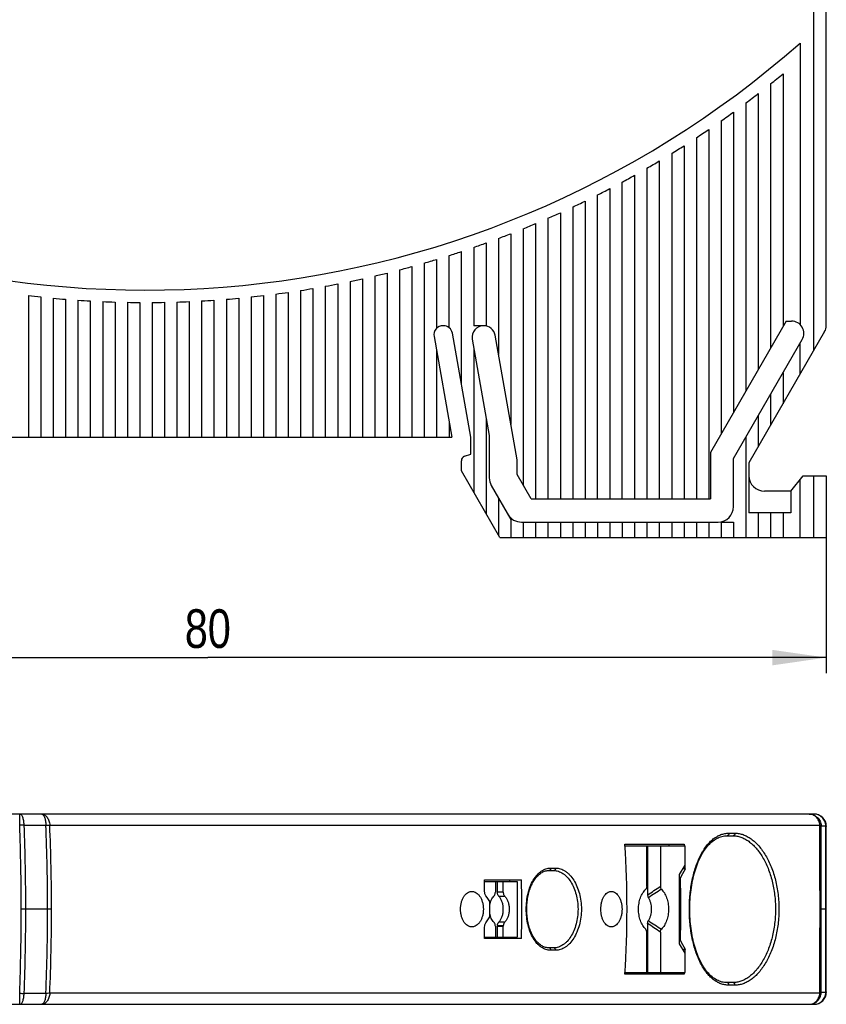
# Model space of a CAD drawing. Header units: millimetres. Extents: x 0 to 420, y 0 to 297.
# Tile 12 of 31: x 220 to 272, y 129 to 193. Entities that reach past the tile are written whole.
import ezdxf

# ---------------------------------------------------------------- set-up
doc = ezdxf.new("R2010")
doc.units = ezdxf.units.MM
doc.header["$LTSCALE"] = 23.1
doc.layers.get('0').update_dxf_attribs({"linetype": 'CONTINUOUS'})
doc.layers.add('T-EM12-T00-200-LINDXF_DIMENSION', color=7, linetype='CONTINUOUS')
doc.layers.add('T-EM12-T00-2DXF_CONTINUOUS_LINE', color=7, linetype='CONTINUOUS')
doc.styles.get("Standard").update_dxf_attribs({"font": 'txt', "width": 0.8})
doc.dimstyles.new('DIMSTYLE_1', dxfattribs={"dimtxt": 2.5, "dimasz": 3.5, "dimexe": 1, "dimexo": 0, "dimtad": 1, "dimdec": 3, "dimdsep": 46, "dimtxsty": 'Standard', "dimblk": '_FILLED', "dimblk1": '_FILLED', "dimblk2": '_FILLED', "dimcen": 0.09, "dimclrt": 5, "dimadec": 0, "dimazin": 0, "dimtp": 0.3, "dimtm": 0.3, "dimtfac": 1, "dimtdec": 3, "dimtofl": 0, "dimtmove": 0, "dimatfit": 3, "dimldrblk": '_FILLED', "dimfxl": 1, "dimtolj": 1, "dimarcsym": 0})

# ---------------------------------------------------------------- blocks, each defined once
blk = doc.blocks.new('_FILLED')
at = {"color": 0, "linetype": 'ByBlock'}
blk.add_solid([(0, 0), (-1, 0.143), (-1, -0.143)], dxfattribs=at)
blk = doc.blocks.new('*D2')
at = {"layer": 'T-EM12-T00-200-LINDXF_DIMENSION', "color": 2, "linetype": 'Continuous'}
for p, q in [((192.133, 166.013), (192.133, 150.368)), ((272.133, 159.13), (272.133, 150.368)), ((192.133, 151.368), (232.133, 151.368)), ((272.133, 151.368), (232.133, 151.368))]:
    blk.add_line(p, q, dxfattribs=at)
at = {"layer": 'T-EM12-T00-200-LINDXF_DIMENSION', "color": 2, "linetype": 'Continuous', "xscale": 3.5, "yscale": 3.5, "zscale": 3.5, "rotation": 180}
blk.add_blockref('_FILLED', (192.133, 151.368), dxfattribs=at)
at = {"layer": 'T-EM12-T00-200-LINDXF_DIMENSION', "color": 2, "linetype": 'Continuous', "xscale": 3.5, "yscale": 3.5, "zscale": 3.5}
blk.add_blockref('_FILLED', (272.133, 151.368), dxfattribs=at)
at = {"layer": 'T-EM12-T00-200-LINDXF_DIMENSION', "color": 5, "linetype": 'Continuous', "insert": (232.133, 154.493), "char_height": 2.5, "width": 5.89286, "attachment_point": 2, "line_spacing_factor": 0.9}
blk.add_mtext('80', dxfattribs=at)

msp = doc.modelspace()

# ---------------------------------------------------------------- linework, layer by layer
at = {"layer": 'T-EM12-T00-2DXF_CONTINUOUS_LINE', "color": 7, "linetype": 'Continuous'}
for p, q in [((272.1326, 172.8442), (272.1326, 195.2719)), ((270.4326, 191.1017), (270.4326, 172.9092)), ((269.3326, 189.1139), (269.3326, 172.7801)), ((268.5326, 188.4655), (268.5326, 171.3945)), ((267.7326, 187.8378), (267.7326, 170.0089)), ((266.9326, 187.23), (266.9326, 168.6232)), ((266.1326, 186.6414), (266.1326, 167.2376)), ((265.3326, 186.0714), (265.3326, 165.8519)), ((264.5326, 185.5194), (264.5326, 161.6299)), ((263.7326, 184.9849), (263.7326, 161.6299)), ((262.9326, 184.4673), (262.9326, 161.6299)), ((261.3326, 183.481), (261.3326, 161.6299)), ((262.1326, 183.9661), (262.1326, 161.6299)), ((260.5326, 183.0114), (260.5326, 161.6299)), ((258.9326, 161.6299), (258.9326, 182.1176)), ((259.7326, 182.5571), (259.7326, 161.6299)), ((258.1326, 181.6926), (258.1326, 161.6299)), ((256.5326, 180.8849), (256.5326, 161.6299)), ((257.3326, 161.6299), (257.3326, 181.2818)), ((255.7326, 180.5016), (255.7326, 161.6299)), ((254.1326, 179.7747), (254.1326, 161.6299)), ((254.9326, 180.1316), (254.9326, 161.6299)), ((252.5326, 179.0992), (252.5326, 162.5214)), ((253.3326, 179.4306), (253.3326, 161.6299)), ((250.9326, 178.4735), (250.9326, 170.9703)), ((251.7326, 178.7802), (251.7326, 166.4332)), ((248.5326, 169.0327), (248.5326, 177.6248)), ((249.3326, 177.8959), (249.3326, 172.8299)), ((250.1326, 178.1788), (250.1326, 172.8299)), ((246.9326, 177.117), (246.9326, 172.6592)), ((247.7326, 172.7037), (247.7326, 177.3652)), ((244.5326, 176.4395), (244.5326, 165.6299)), ((245.3326, 176.6543), (245.3326, 165.6299)), ((246.1326, 176.8801), (246.1326, 165.6299)), ((242.1326, 175.8603), (242.1326, 165.6299)), ((242.9326, 176.0426), (242.9326, 165.6299)), ((243.7326, 176.2357), (243.7326, 165.6299)), ((238.1326, 175.1061), (238.1326, 165.6299)), ((238.9326, 175.2362), (238.9326, 165.6299)), ((239.7326, 175.3766), (239.7326, 165.6299)), ((240.5326, 175.5274), (240.5326, 165.6299)), ((241.3326, 175.6886), (241.3326, 165.6299)), ((220.5326, 174.7771), (220.5326, 165.6299)), ((221.3326, 174.6877), (221.3326, 165.6299)), ((222.1326, 174.6083), (222.1326, 165.6299)), ((222.9326, 174.5389), (222.9326, 165.6299)), ((223.7326, 174.4794), (223.7326, 165.6299)), ((232.5326, 174.4794), (232.5326, 165.6299)), ((233.3326, 174.5389), (233.3326, 165.6299)), ((234.1326, 174.6083), (234.1326, 165.6299)), ((234.9326, 174.6877), (234.9326, 165.6299)), ((235.7326, 174.7771), (235.7326, 165.6299)), ((236.5326, 174.8766), (236.5326, 165.6299)), ((237.3326, 174.9863), (237.3326, 165.6299)), ((224.5326, 174.43), (224.5326, 165.6299)), ((225.3326, 174.3904), (225.3326, 165.6299)), ((226.1326, 174.3608), (226.1326, 165.6299)), ((226.9326, 174.341), (226.9326, 165.6299)), ((227.7326, 174.3311), (227.7326, 165.6299)), ((228.5326, 174.3311), (228.5326, 165.6299)), ((229.3326, 174.341), (229.3326, 165.6299)), ((230.1326, 174.3608), (230.1326, 165.6299)), ((230.9326, 174.3904), (230.9326, 165.6299)), ((231.7326, 174.43), (231.7326, 165.6299)), ((247.3679, 172.8299), (247.3476, 172.8299)), ((250.1326, 172.8299), (249.3326, 172.8299)), ((269.5345, 173.1299), (264.6326, 164.6395)), ((269.5345, 173.1299), (269.8809, 173.1299)), ((246.7666, 172.1374), (247.914, 165.6299)), ((249.1326, 165.6299), (247.949, 172.3423)), ((249.2346, 171.9614), (250.3326, 165.7349)), ((252.1326, 164.1647), (250.7125, 172.2184)), ((266.1326, 164.2376), (270.5737, 171.9299)), ((272.0254, 172.4442), (267.1326, 163.9696)), ((249.3326, 171.4062), (249.3326, 162.064)), ((270.4326, 169.6854), (270.4326, 171.6854)), ((246.9326, 171.1962), (246.9326, 165.6299)), ((269.3326, 169.7801), (269.3326, 167.7801)), ((268.5326, 168.3945), (268.5326, 166.3945)), ((250.1326, 166.8691), (250.1326, 160.6783)), ((267.7326, 167.0089), (267.7326, 165.0089)), ((247.7326, 166.6592), (247.7326, 165.6299)), ((214.4826, 165.6299), (247.914, 165.6299)), ((249.1326, 164.5299), (249.1326, 165.6299)), ((250.3326, 165.7349), (250.3326, 162.9999)), ((266.9326, 165.6232), (266.9326, 159.1299)), ((248.7299, 164.3833), (249.1326, 164.5299)), ((264.6326, 164.6395), (264.6326, 161.6299)), ((248.5326, 163.4496), (248.5326, 164.1014)), ((252.1326, 163.2142), (252.1326, 164.1647)), ((266.1326, 161.1299), (266.1326, 164.2376)), ((267.1326, 163.9696), (267.1326, 160.7299)), ((251.0266, 159.1299), (248.5326, 163.4496)), ((253.0473, 161.6299), (252.1326, 163.2142)), ((269.8326, 162.1299), (270.6326, 163.1299)), ((270.6326, 163.1299), (272.1326, 163.1299)), ((272.1326, 163.1299), (272.1326, 159.1299)), ((250.4665, 162.4999), (251.7326, 160.3071)), ((270.4326, 159.1299), (270.4326, 162.8799)), ((269.8326, 162.1299), (268.1326, 162.1299)), ((269.8326, 162.1299), (269.8326, 160.7299)), ((250.9326, 161.6927), (250.9326, 159.2927)), ((253.0473, 161.6299), (264.6326, 161.6299)), ((269.8326, 160.7299), (267.1326, 160.7299)), ((267.7326, 160.7299), (267.7326, 159.1299)), ((268.5326, 160.7299), (268.5326, 159.1299)), ((269.3326, 160.7299), (269.3326, 159.1299)), ((251.7326, 160.3071), (251.7326, 159.1299)), ((252.4122, 160.1299), (265.1326, 160.1299)), ((252.5326, 160.1299), (252.5326, 159.1299)), ((253.3326, 160.1299), (253.3326, 159.1299)), ((254.1326, 160.1299), (254.1326, 159.1299)), ((254.9326, 160.1299), (254.9326, 159.1299)), ((255.7326, 160.1299), (255.7326, 159.1299)), ((256.5326, 160.1299), (256.5326, 159.1299)), ((257.3326, 160.1299), (257.3326, 159.1299)), ((258.1326, 160.1299), (258.1326, 159.1299)), ((258.9326, 160.1299), (258.9326, 159.1299)), ((259.7326, 160.1299), (259.7326, 159.1299)), ((260.5326, 160.1299), (260.5326, 159.1299)), ((261.3326, 160.1299), (261.3326, 159.1299)), ((262.1326, 160.1299), (262.1326, 159.1299)), ((262.9326, 160.1299), (262.9326, 159.1299)), ((263.7326, 160.1299), (263.7326, 159.1299)), ((264.5326, 160.1299), (264.5326, 159.1299)), ((265.3326, 160.1299), (266.1326, 160.1299)), ((265.3326, 160.1299), (265.3326, 159.1299)), ((266.1326, 160.1299), (266.1326, 159.1299)), ((251.0266, 159.1299), (272.1326, 159.1299)), ((271.3326, 141.2512), (198.3058, 141.2512)), ((272.1326, 129.7512), (272.1326, 140.4512)), ((265.7126, 139.8512), (266.0986, 139.8512)), ((259.1089, 139.3012), (262.9335, 139.3012)), ((259.1147, 139.2012), (263.0151, 139.2012)), ((260.5163, 136.5809), (260.5163, 139.2012)), ((260.5778, 139.2012), (260.5778, 136.0171)), ((261.4001, 139.2012), (261.4001, 136.5809)), ((261.9625, 139.2012), (261.9625, 139.3012)), ((262.9335, 139.3012), (262.9399, 139.2012)), ((263.0151, 137.9512), (263.0151, 139.2012)), ((254.1959, 137.6012), (254.503, 137.6012)), ((262.6294, 137.3512), (263.0151, 137.9512)), ((263.0174, 137.7012), (262.8544, 137.7012)), ((250.02, 137.0012), (252.4159, 137.0012)), ((250.0228, 136.9012), (252.1419, 136.9012)), ((250.7277, 136.9012), (250.7277, 136.196)), ((250.8589, 136.196), (250.8589, 136.9012)), ((251.242, 136.196), (251.242, 136.9012)), ((251.6699, 136.9012), (251.6699, 137.0012)), ((252.1419, 136.9012), (252.1419, 133.3012)), ((262.6294, 132.8512), (262.6294, 137.3512)), ((262.6966, 137.1012), (262.6294, 137.1012)), ((272.1038, 135.1011), (272.1325, 135.1011)), ((250.7277, 134.0064), (250.7277, 133.3012)), ((250.8589, 133.3012), (250.8589, 134.0064)), ((251.242, 133.3012), (251.242, 134.0064)), ((260.5778, 134.1853), (260.5778, 131.0012)), ((252.4159, 133.2012), (250.02, 133.2012)), ((250.0228, 133.3012), (252.1419, 133.3012)), ((251.6699, 133.2012), (251.6699, 133.3012)), ((260.5163, 131.0012), (260.5163, 133.6214)), ((261.4001, 133.6214), (261.4001, 131.0012)), ((262.6966, 133.1012), (262.6294, 133.1012)), ((254.503, 132.6012), (254.1959, 132.6012)), ((263.0151, 132.2512), (262.6294, 132.8512)), ((263.0174, 132.5012), (262.8544, 132.5012)), ((263.0151, 131.0012), (263.0151, 132.2512)), ((262.9335, 130.9012), (259.1089, 130.9012)), ((259.1147, 131.0012), (263.0151, 131.0012)), ((261.9625, 130.9012), (261.9625, 131.0012)), ((262.9399, 131.0012), (262.9335, 130.9012)), ((266.0986, 130.3512), (265.7126, 130.3512)), ((198.3058, 128.9512), (271.3326, 128.9512))]:
    msp.add_line(p, q, dxfattribs=at)
at = {"layer": 'T-EM12-T00-2DXF_CONTINUOUS_LINE', "color": 9, "linetype": 'Continuous'}
for p, q in [((271.3326, 171.2442), (271.3326, 194.6756)), ((271.3326, 159.1299), (271.3326, 163.1299)), ((220.2544, 140.544), (221.6607, 140.544)), ((221.9126, 140.5382), (271.7132, 140.5382)), ((271.7998, 140.4976), (272.1029, 140.4983)), ((265.8374, 140.0159), (266.2236, 140.0159)), ((254.3141, 137.7591), (254.6213, 137.7591)), ((251.242, 136.196), (250.8589, 136.196)), ((250.9477, 135.9441), (251.3307, 135.9441)), ((222.0254, 135.1012), (220.0696, 135.1012)), ((272.1039, 135.1011), (271.7249, 135.1011)), ((250.8589, 134.0064), (251.242, 134.0064)), ((250.8599, 134.0361), (251.2429, 134.0361)), ((251.3307, 134.2583), (250.9477, 134.2583)), ((254.6213, 132.4432), (254.3141, 132.4432)), ((266.2236, 130.1864), (265.8374, 130.1864)), ((221.6607, 129.6584), (220.2544, 129.6584)), ((271.7133, 129.6642), (221.9126, 129.6642)), ((272.1029, 129.704), (271.7998, 129.7048))]:
    msp.add_line(p, q, dxfattribs=at)
at = {"layer": 'T-EM12-T00-2DXF_CONTINUOUS_LINE', "color": 7, "linetype": 'Continuous'}
for points in [[(265.7126, 130.3512), (265.634, 130.3535), (265.5481, 130.3613), (265.4631, 130.3746), (265.3791, 130.3933), (265.296, 130.4174), (265.2138, 130.4468), (265.1325, 130.4814), (265.0523, 130.5211), (264.9732, 130.5661), (264.8952, 130.6161), (264.8183, 130.6711), (264.7427, 130.731), (264.6685, 130.7958), (264.5956, 130.8654), (264.5242, 130.9397), (264.4543, 131.0185), (264.3861, 131.1019), (264.3195, 131.1896), (264.2545, 131.2816), (264.1914, 131.3779), (264.13, 131.4783), (264.0704, 131.5827), (264.0127, 131.6911), (263.957, 131.8034), (263.9032, 131.9193), (263.8515, 132.0389), (263.8018, 132.1619), (263.7544, 132.2882), (263.7091, 132.4176), (263.666, 132.55), (263.6252, 132.6852), (263.5868, 132.8231), (263.5506, 132.9635), (263.5169, 133.1063), (263.4855, 133.2512), (263.4566, 133.3982), (263.4301, 133.5471), (263.4061, 133.6976), (263.3846, 133.8496), (263.3655, 134.003), (263.349, 134.1576), (263.335, 134.3132), (263.3235, 134.4697), (263.3146, 134.6268), (263.3082, 134.7844), (263.3044, 134.9424), (263.3031, 135.1005), (263.3043, 135.2587), (263.3082, 135.4166), (263.3145, 135.5743), (263.3234, 135.7314), (263.3349, 135.8879), (263.3489, 136.0435), (263.3654, 136.1981), (263.3844, 136.3515), (263.4059, 136.5035), (263.4299, 136.6541), (263.4564, 136.803), (263.4853, 136.95), (263.5166, 137.0949), (263.5504, 137.2377), (263.5865, 137.3781), (263.6249, 137.5161), (263.6657, 137.6513), (263.7087, 137.7837), (263.754, 137.9132), (263.8015, 138.0395), (263.8511, 138.1625), (263.9028, 138.2821), (263.9566, 138.3981), (264.0123, 138.5104), (264.07, 138.6188), (264.1295, 138.7233), (264.1909, 138.8237), (264.254, 138.92), (264.3189, 139.012), (264.3856, 139.0998), (264.4538, 139.1832), (264.5237, 139.2621), (264.595, 139.3364), (264.6679, 139.406), (264.7421, 139.4708), (264.8177, 139.5308), (264.8946, 139.5859), (264.9726, 139.6359), (265.0517, 139.6809), (265.1319, 139.7207), (265.2131, 139.7553), (265.2953, 139.7847), (265.3784, 139.8088), (265.4625, 139.8276), (265.5474, 139.8409), (265.6333, 139.8488), (265.7126, 139.8512)], [(254.1959, 132.6012), (254.1453, 132.6027), (254.0866, 132.6082), (254.0286, 132.6178), (253.9712, 132.6312), (253.9146, 132.6485), (253.8587, 132.6697), (253.8035, 132.6945), (253.7491, 132.7231), (253.6956, 132.7552), (253.643, 132.791), (253.5913, 132.8302), (253.5407, 132.8729), (253.4912, 132.9188), (253.4428, 132.9681), (253.3957, 133.0205), (253.3498, 133.076), (253.3053, 133.1346), (253.2621, 133.1962), (253.2203, 133.2608), (253.1799, 133.3282), (253.1411, 133.3984), (253.1038, 133.4714), (253.0681, 133.5469), (253.0341, 133.6249), (253.0019, 133.7053), (252.9716, 133.7879), (252.943, 133.8726), (252.9164, 133.9593), (252.8918, 134.0478), (252.8691, 134.138), (252.8485, 134.2297), (252.83, 134.3229), (252.8136, 134.4173), (252.7993, 134.5129), (252.7871, 134.6093), (252.7772, 134.7066), (252.7694, 134.8045), (252.7638, 134.9029), (252.7605, 135.0017), (252.7593, 135.1006), (252.7604, 135.1994), (252.7638, 135.2982), (252.7693, 135.3966), (252.777, 135.4945), (252.787, 135.5918), (252.7991, 135.6883), (252.8134, 135.7838), (252.8298, 135.8783), (252.8483, 135.9715), (252.8689, 136.0632), (252.8915, 136.1535), (252.9161, 136.242), (252.9427, 136.3287), (252.9712, 136.4134), (253.0016, 136.496), (253.0337, 136.5764), (253.0677, 136.6545), (253.1033, 136.73), (253.1406, 136.803), (253.1794, 136.8733), (253.2198, 136.9407), (253.2615, 137.0053), (253.3047, 137.0669), (253.3493, 137.1256), (253.3951, 137.1812), (253.4422, 137.2336), (253.4906, 137.2829), (253.5401, 137.3289), (253.5907, 137.3716), (253.6423, 137.4109), (253.6949, 137.4467), (253.7485, 137.4789), (253.8028, 137.5075), (253.858, 137.5324), (253.9139, 137.5536), (253.9705, 137.5709), (254.0278, 137.5844), (254.0859, 137.594), (254.1446, 137.5996), (254.1959, 137.6012)]]:
    msp.add_lwpolyline(points, dxfattribs=at)
for centre, radius, start, end in [((228.1326, 239.1299), 64, 237.592487, 311.371411), ((228.1326, 239.1299), 64.8, 308.569009, 309.479528), ((228.1326, 239.1299), 64.8, 306.781529, 307.669887), ((228.1326, 239.1299), 64.8, 305.034815, 305.903353), ((228.1326, 239.1299), 64.8, 303.324675, 304.175412), ((228.1326, 239.1299), 64.8, 301.647468, 302.482164), ((228.1326, 239.1299), 64.8, 300, 300.820201), ((228.1326, 239.1299), 64.8, 298.379448, 299.186523), ((228.1326, 239.1299), 64.8, 296.783295, 297.578468), ((228.1326, 239.1299), 64.8, 295.209286, 295.993655), ((228.1326, 239.1299), 64.8, 293.65538, 294.42994), ((228.1326, 239.1299), 64.8, 292.119725, 292.88538), ((228.1326, 239.1299), 64.8, 290.600625, 291.358206), ((228.1326, 239.1299), 64.8, 287.605966, 288.349635), ((228.1326, 239.1299), 64.8, 289.096519, 289.84679), ((228.1326, 239.1299), 64.8, 286.12762, 286.865347), ((228.1326, 239.1299), 64.8, 284.660226, 285.39263), ((228.1326, 239.1299), 64.8, 281.753626, 282.4771), ((228.1326, 239.1299), 64.8, 283.202601, 283.930264), ((228.1326, 239.1299), 64.8, 278.877418, 279.594068), ((228.1326, 239.1299), 64.8, 280.312237, 281.032048), ((228.1326, 239.1299), 64.8, 263.264623, 263.97639), ((228.1326, 239.1299), 64.8, 264.687225, 265.397242), ((228.1326, 239.1299), 64.8, 266.10655, 266.815261), ((228.1326, 239.1299), 64.8, 273.184739, 273.89345), ((228.1326, 239.1299), 64.8, 274.602758, 275.312775), ((228.1326, 239.1299), 64.8, 276.02361, 276.735377), ((228.1326, 239.1299), 64.8, 277.448191, 278.162165), ((228.1326, 239.1299), 64.8, 267.523485, 268.231331), ((228.1326, 239.1299), 64.8, 268.938906, 269.64632), ((228.1326, 239.1299), 64.8, 270.35368, 271.061094), ((228.1326, 239.1299), 64.8, 271.768669, 272.476515), ((247.3476, 172.2399), 0.59, 90, 190), ((247.3679, 172.2399), 0.59, 10, 90), ((249.9634, 172.0899), 0.74, 90, 190), ((249.9837, 172.0899), 0.74, 10, 90), ((269.8809, 172.3299), 0.8, 330, 90), ((271.3326, 172.8442), 0.8, 330, 360), ((248.8326, 164.1014), 0.3, 110, 180), ((251.3326, 162.9999), 1, 180, 210), ((268.1326, 163.1299), 1, 180, 270), ((265.1326, 161.1299), 1, 270, 360), ((252.4122, 161.1299), 1, 210, 270), ((271.3326, 140.4512), 0.8, 0, 90), ((194.1768, 135.1012), 65.0678, 356.299094, 3.700906), ((193.8226, 174.3137), 78.2841, 331.617687, 332.115659), ((198.2163, 135.1045), 64.8532, 2.294721, 2.505193), ((184.8139, 135.1017), 65.2338, 0.876659, 1.668607), ((187.1972, 135.1012), 65.2464, 358.331288, 1.668712), ((197.747, 135.1012), 64.9804, 358.236243, 1.763757), ((173.2063, 85.888), 91.7859, 32.794088, 33.165089), ((250.4376, 135.431), 0.7235, 41.81024, 45.166511), ((250.8273, 135.4374), 0.7142, 41.788527, 45.188224), ((185.0991, 135.1012), 65.2664, 359.561058, 0.438942), ((173.1555, 184.0655), 91.6941, 326.980913, 327.353811), ((184.814, 135.1007), 65.2337, 358.331393, 359.120811), ((250.2642, 134.0064), 0.4635, 359.988899, 3.664101), ((251.3224, 134.0064), 0.4635, 176.335628, 180.010626), ((250.4446, 134.7647), 0.7139, 314.812174, 318.21208), ((251.7055, 134.0064), 0.4635, 176.335978, 180.010975), ((250.8206, 134.7714), 0.7235, 314.83336, 318.189752), ((193.6377, 95.7897), 78.4938, 27.885006, 28.381648), ((198.2163, 135.0979), 64.8532, 357.494807, 357.705279), ((271.3326, 129.7512), 0.8, 270, 360)]:
    msp.add_arc(centre, radius, start, end, dxfattribs=at)
at = {"layer": 'T-EM12-T00-2DXF_CONTINUOUS_LINE', "color": 9, "linetype": 'Continuous'}
for centre, radius, start, end in [((220.2525, 133.4962), 7.0478, 89.984247, 92.328373), ((77.6307, 135.1103), 142.4389, 359.996313, 2.183886), ((79.8549, 135.1117), 140.5045, 359.995712, 2.215765), ((89.2754, 135.1035), 132.497, 359.998976, 2.353275), ((90.9072, 135.1017), 131.1182, 359.999809, 2.376298), ((-966.3431, 135.1524), 1238.068, 359.9976266, 0.2492457), ((-1302.5937, 135.0934), 1574.4028, 0.000279, 0.1966675), ((77.2733, 135.0989), 142.7963, 357.818853, 0.000901), ((79.3793, 135.0999), 140.9802, 357.78797, 0.000533), ((89.6216, 135.0917), 132.1508, 357.643629, 0.004099), ((91.2934, 135.0926), 130.732, 357.620191, 0.003779), ((-999.569, 135.1104), 1271.294, 359.7545428, 359.9995796), ((-1271.2946, 135.0549), 1543.1037, 359.8013509, 0.0017162), ((220.2481, 136.4911), 6.8327, 267.634743, 270.052665)]:
    msp.add_arc(centre, radius, start, end, dxfattribs=at)
for points, knots in [([(219.9661, 140.5382), (219.9662, 140.5858), (219.9666, 140.6787), (219.9677, 140.8125), (219.9691, 140.9173), (219.9704, 140.9941), (219.9715, 141.0451), (219.9726, 141.0912), (219.9739, 141.132), (219.9752, 141.1671), (219.9765, 141.1963), (219.9777, 141.2167), (219.9788, 141.2298), (219.9795, 141.2373), (219.9802, 141.2431), (219.981, 141.2474), (219.9815, 141.2497), (219.9822, 141.2512), (219.9826, 141.2512)], [0, 0, 0, 0, 0.2004029, 0.3900804, 0.5627348, 0.64086, 0.7126321, 0.7774495, 0.8347703, 0.884118, 0.9250845, 0.9573339, 0.9701065, 0.9806108, 0.9888302, 0.9947602, 0.998422, 1, 1, 1, 1]), ([(220.2544, 140.544), (220.2525, 140.5914), (220.246, 140.684), (220.2276, 140.8173), (220.2014, 140.9387), (220.1684, 141.0444), (220.1295, 141.1311), (220.0912, 141.1887), (220.0578, 141.2215), (220.0334, 141.2384), (220.0082, 141.2488), (219.9909, 141.2512), (219.9826, 141.2512)], [0, 0, 0, 0, 0.1778524, 0.3472193, 0.5033871, 0.6423188, 0.7610253, 0.858173, 0.8990945, 0.9355939, 0.968724, 1, 1, 1, 1]), ([(221.3889, 141.2512), (221.4211, 141.2512), (221.4872, 141.2418), (221.5814, 141.2007), (221.6683, 141.1347), (221.7453, 141.0464), (221.8102, 140.9388), (221.8795, 140.7712), (221.9058, 140.6325), (221.9126, 140.5382)], [0, 0, 0, 0, 0.1002682, 0.2046566, 0.3163362, 0.4370488, 0.5671049, 0.7056356, 1, 1, 1, 1]), ([(221.3889, 141.2512), (221.3973, 141.2512), (221.4145, 141.2488), (221.4397, 141.2384), (221.4641, 141.2215), (221.4975, 141.1887), (221.5358, 141.1311), (221.5747, 141.0444), (221.6077, 140.9387), (221.6339, 140.8173), (221.6523, 140.684), (221.6588, 140.5914), (221.6607, 140.544)], [0, 0, 0, 0, 0.031276, 0.0644061, 0.1009054, 0.1418269, 0.2389747, 0.3576811, 0.4966127, 0.6527806, 0.8221475, 1, 1, 1, 1]), ([(271.0293, 141.2512), (271.0779, 141.2512), (271.1755, 141.2416), (271.3163, 141.199), (271.4469, 141.1296), (271.5625, 141.0361), (271.6591, 140.9219), (271.7332, 140.7908), (271.7822, 140.6478), (271.797, 140.5478), (271.7998, 140.4976)], [0, 0, 0, 0, 0.1228691, 0.246055, 0.3698284, 0.4943734, 0.6197628, 0.7459497, 0.8727762, 1, 1, 1, 1]), ([(271.7132, 140.5382), (271.7087, 140.5863), (271.6921, 140.6816), (271.6453, 140.8173), (271.5781, 140.941), (271.4925, 141.0487), (271.3913, 141.1367), (271.2778, 141.202), (271.1558, 141.2421), (271.0713, 141.2512), (271.0293, 141.2512)], [0, 0, 0, 0, 0.1342368, 0.2666948, 0.3964971, 0.5230671, 0.6462095, 0.7661954, 0.8837564, 1, 1, 1, 1]), ([(272.1029, 140.4983), (272.1001, 140.5485), (272.0852, 140.6484), (272.0362, 140.7913), (271.9621, 140.9222), (271.8655, 141.0364), (271.7499, 141.1298), (271.6194, 141.199), (271.4786, 141.2416), (271.3811, 141.2512), (271.3326, 141.2512)], [0, 0, 0, 0, 0.1271934, 0.2539952, 0.3801712, 0.5055694, 0.6301281, 0.7539157, 0.877116, 1, 1, 1, 1]), ([(221.6607, 140.544), (221.6833, 140.544), (221.7673, 140.5437), (221.8513, 140.5415), (221.9126, 140.5382)], [0, 0, 0, 0, 0.2685739, 1, 1, 1, 1]), ([(271.7132, 140.5382), (271.7302, 140.5325), (271.7601, 140.5211), (271.7885, 140.5058), (271.7998, 140.4976)], [0, 0, 0, 0, 0.5612596, 1, 1, 1, 1]), ([(272.1039, 135.1011), (272.1039, 135.5543), (272.1037, 137.3534), (272.1036, 139.1524), (272.1028, 140.4983)], [0, 0, 0, 0, 0.2519074, 1, 1, 1, 1]), ([(272.1028, 140.4983), (272.1112, 140.4917), (272.1227, 140.4811), (272.1311, 140.4637), (272.1325, 140.4552), (272.1325, 140.4512)], [0, 0, 0, 0, 0.5583973, 0.7884967, 1, 1, 1, 1]), ([(265.8374, 130.1864), (265.749, 130.1864), (265.571, 130.2024), (265.3096, 130.2744), (265.0568, 130.3934), (264.8581, 130.5283), (264.7057, 130.6566), (264.5531, 130.8032), (264.3715, 131.0137), (264.1727, 131.301), (263.991, 131.6246), (263.8276, 131.9813), (263.6836, 132.3681), (263.56, 132.7814), (263.4217, 133.3708), (263.3071, 134.1464), (263.2614, 135.1012), (263.3071, 136.0559), (263.4217, 136.8316), (263.56, 137.4209), (263.6836, 137.8342), (263.8276, 138.221), (263.991, 138.5778), (264.1727, 138.9013), (264.3715, 139.1887), (264.5531, 139.3991), (264.7057, 139.5457), (264.8581, 139.674), (265.0568, 139.809), (265.3096, 139.9279), (265.571, 140), (265.749, 140.0159), (265.8374, 140.0159)], [0, 0, 0, 0, 0.0219502, 0.0441358, 0.0670289, 0.091037, 0.1035694, 0.1164913, 0.1435849, 0.1724582, 0.2031552, 0.2356475, 0.2698453, 0.3056053, 0.3427393, 0.4201637, 0.5, 0.5798363, 0.6572607, 0.6943947, 0.7301547, 0.7643525, 0.7968448, 0.8275418, 0.8564151, 0.8835087, 0.8964306, 0.908963, 0.9329711, 0.9558642, 0.9780498, 1, 1, 1, 1]), ([(265.8374, 140.0159), (265.8391, 139.9953), (265.8354, 139.9539), (265.8096, 139.8993), (265.773, 139.8667), (265.739, 139.8534), (265.7213, 139.8512), (265.7126, 139.8512)], [0, 0, 0, 0, 0.2694131, 0.5288195, 0.7705704, 0.8862952, 1, 1, 1, 1]), ([(266.2236, 140.0159), (266.2253, 139.9953), (266.2216, 139.9539), (266.1958, 139.8993), (266.1591, 139.8667), (266.1251, 139.8534), (266.1074, 139.8512), (266.0986, 139.8512)], [0, 0, 0, 0, 0.2692148, 0.5285189, 0.7703462, 0.8861718, 1, 1, 1, 1]), ([(266.0986, 139.8512), (266.1839, 139.8512), (266.3578, 139.8354), (266.6158, 139.766), (266.871, 139.6517), (267.1209, 139.4936), (267.3628, 139.2935), (267.5944, 139.0533), (267.8131, 138.7753), (268.0165, 138.462), (268.2023, 138.1164), (268.4273, 137.608), (268.6488, 136.9128), (268.811, 136.0245), (268.8659, 135.1012), (268.811, 134.1778), (268.6488, 133.2896), (268.4273, 132.5943), (268.2023, 132.086), (268.0165, 131.7404), (267.8131, 131.4271), (267.5944, 131.149), (267.3628, 130.9088), (267.1209, 130.7087), (266.871, 130.5507), (266.6158, 130.4363), (266.3578, 130.3669), (266.1839, 130.3512), (266.0986, 130.3512)], [0, 0, 0, 0, 0.0214445, 0.0435971, 0.066841, 0.0914672, 0.117671, 0.1455586, 0.1751597, 0.2064398, 0.2393133, 0.2736533, 0.3460293, 0.4220715, 0.5, 0.5779285, 0.6539707, 0.7263467, 0.7606867, 0.7935602, 0.8248403, 0.8544414, 0.882329, 0.9085328, 0.933159, 0.9564029, 0.9785555, 1, 1, 1, 1]), ([(266.2236, 140.0159), (266.3123, 140.0159), (266.4929, 139.9996), (266.7608, 139.9276), (267.0258, 139.809), (267.285, 139.6451), (267.5359, 139.4376), (267.7758, 139.1887), (268.0023, 138.9006), (268.2127, 138.5762), (268.4048, 138.2184), (268.6374, 137.6925), (268.8661, 136.9736), (269.0335, 136.0554), (269.0902, 135.1012), (269.0335, 134.1469), (268.8661, 133.2288), (268.6374, 132.5098), (268.4048, 131.9839), (268.2127, 131.6262), (268.0023, 131.3017), (267.7758, 131.0137), (267.5359, 130.7647), (267.285, 130.5573), (267.0258, 130.3934), (266.7608, 130.2748), (266.4929, 130.2028), (266.3123, 130.1864), (266.2236, 130.1864)], [0, 0, 0, 0, 0.0215254, 0.0437498, 0.0670558, 0.0917336, 0.1179781, 0.145895, 0.1755132, 0.2067979, 0.2396632, 0.2739823, 0.346281, 0.4222079, 0.5, 0.5777921, 0.653719, 0.7260177, 0.7603368, 0.7932021, 0.8244868, 0.854105, 0.8820219, 0.9082664, 0.9329442, 0.9562502, 0.9784746, 1, 1, 1, 1]), ([(254.3141, 132.4432), (254.2607, 132.4432), (254.1532, 132.4519), (253.9946, 132.4908), (253.8402, 132.5552), (253.6915, 132.6442), (253.5497, 132.7568), (253.3672, 132.9414), (253.1648, 133.2277), (252.9733, 133.6317), (252.8323, 134.0901), (252.746, 134.5861), (252.7169, 135.1012), (252.746, 135.6163), (252.8323, 136.1122), (252.9733, 136.5706), (253.1648, 136.9747), (253.3672, 137.2609), (253.5497, 137.4455), (253.6915, 137.5581), (253.8402, 137.6472), (253.9946, 137.7115), (254.1532, 137.7505), (254.2607, 137.7591), (254.3141, 137.7591)], [0, 0, 0, 0, 0.0236098, 0.0474705, 0.0719413, 0.0973347, 0.1238987, 0.1518082, 0.2119365, 0.2778682, 0.3488276, 0.4234514, 0.5, 0.5765486, 0.6511724, 0.7221318, 0.7880635, 0.8481918, 0.8761013, 0.9026653, 0.9280587, 0.9525295, 0.9763902, 1, 1, 1, 1]), ([(254.3141, 137.7591), (254.3149, 137.7391), (254.3103, 137.6994), (254.2858, 137.6473), (254.2517, 137.616), (254.2202, 137.6033), (254.2039, 137.6012), (254.1959, 137.6012)], [0, 0, 0, 0, 0.2758194, 0.5378428, 0.7770667, 0.8898364, 1, 1, 1, 1]), ([(254.6213, 137.7591), (254.6222, 137.7391), (254.6176, 137.6994), (254.593, 137.6473), (254.5589, 137.616), (254.5274, 137.6033), (254.511, 137.6012), (254.503, 137.6012)], [0, 0, 0, 0, 0.2756543, 0.537595, 0.7768816, 0.8897344, 1, 1, 1, 1]), ([(254.503, 137.6012), (254.5532, 137.6012), (254.6549, 137.5929), (254.8057, 137.5563), (254.9541, 137.4959), (255.0985, 137.4125), (255.2377, 137.3068), (255.4186, 137.1337), (255.6221, 136.8654), (255.8183, 136.4856), (255.9646, 136.0539), (256.055, 135.5867), (256.0856, 135.1012), (256.055, 134.6157), (255.9646, 134.1484), (255.8183, 133.7168), (255.6221, 133.3369), (255.4186, 133.0687), (255.2377, 132.8955), (255.0985, 132.7899), (254.9541, 132.7064), (254.8057, 132.646), (254.6549, 132.6094), (254.5532, 132.6012), (254.503, 132.6012)], [0, 0, 0, 0, 0.023321, 0.0471339, 0.0717562, 0.0974435, 0.1243815, 0.1526855, 0.2134708, 0.2796628, 0.3503904, 0.4243553, 0.5, 0.5756447, 0.6496096, 0.7203372, 0.7865292, 0.8473145, 0.8756185, 0.9025565, 0.9282438, 0.9528661, 0.976679, 1, 1, 1, 1]), ([(254.6213, 137.7591), (254.6748, 137.7591), (254.7831, 137.7504), (254.9436, 137.7114), (255.1015, 137.647), (255.2551, 137.5581), (255.403, 137.4455), (255.5951, 137.2612), (255.8111, 136.9758), (256.0191, 136.5718), (256.1741, 136.1131), (256.2697, 135.6168), (256.3021, 135.1012), (256.2697, 134.5856), (256.1741, 134.0892), (256.0191, 133.6305), (255.8111, 133.2265), (255.5951, 132.9411), (255.403, 132.7568), (255.2551, 132.6443), (255.1015, 132.5553), (254.9436, 132.491), (254.7831, 132.452), (254.6748, 132.4432), (254.6213, 132.4432)], [0, 0, 0, 0, 0.0233638, 0.0472125, 0.0718644, 0.0975759, 0.1245329, 0.1528509, 0.2136484, 0.2798287, 0.3505196, 0.4244262, 0.5, 0.5755738, 0.6494804, 0.7201713, 0.7863516, 0.8471491, 0.8754671, 0.9024241, 0.9281356, 0.9527875, 0.9766362, 1, 1, 1, 1]), ([(260.5778, 136.0171), (260.7124, 136.1153), (260.9852, 136.3054), (261.2617, 136.4898), (261.4001, 136.5809)], [0, 0, 0, 0, 0.5014148, 1, 1, 1, 1]), ([(261.4643, 136.3891), (261.3237, 136.2994), (261.0425, 136.1188), (260.7634, 135.9349), (260.6247, 135.8409)], [0, 0, 0, 0, 0.4988062, 1, 1, 1, 1]), ([(272.1029, 129.704), (272.1034, 130.5981), (272.1037, 132.3971), (272.1038, 134.1961), (272.1038, 135.1011)], [0, 0, 0, 0, 0.4969612, 1, 1, 1, 1]), ([(260.6247, 134.3614), (260.7634, 134.2675), (261.0425, 134.0836), (261.3237, 133.9029), (261.4643, 133.8133)], [0, 0, 0, 0, 0.5011941, 1, 1, 1, 1]), ([(261.4001, 133.6214), (261.2617, 133.7126), (260.9852, 133.897), (260.7124, 134.0871), (260.5778, 134.1853)], [0, 0, 0, 0, 0.4985849, 1, 1, 1, 1]), ([(254.3141, 132.4432), (254.3149, 132.4633), (254.3103, 132.5029), (254.2858, 132.5551), (254.2517, 132.5864), (254.2202, 132.599), (254.2039, 132.6012), (254.1959, 132.6012)], [0, 0, 0, 0, 0.2758194, 0.5378428, 0.7770667, 0.8898364, 1, 1, 1, 1]), ([(254.6213, 132.4432), (254.6222, 132.4633), (254.6176, 132.5029), (254.593, 132.5551), (254.5589, 132.5864), (254.5274, 132.599), (254.511, 132.6012), (254.503, 132.6012)], [0, 0, 0, 0, 0.2756543, 0.537595, 0.7768816, 0.8897344, 1, 1, 1, 1]), ([(265.8374, 130.1864), (265.8391, 130.207), (265.8354, 130.2484), (265.8096, 130.3031), (265.773, 130.3357), (265.739, 130.3489), (265.7213, 130.3512), (265.7126, 130.3512)], [0, 0, 0, 0, 0.2694131, 0.5288195, 0.7705704, 0.8862952, 1, 1, 1, 1]), ([(266.2236, 130.1864), (266.2253, 130.207), (266.2216, 130.2484), (266.1958, 130.3031), (266.1591, 130.3357), (266.1251, 130.3489), (266.1074, 130.3512), (266.0986, 130.3512)], [0, 0, 0, 0, 0.2692148, 0.5285189, 0.7703462, 0.8861718, 1, 1, 1, 1]), ([(219.9826, 128.9512), (219.9822, 128.9512), (219.9815, 128.9526), (219.981, 128.9549), (219.9802, 128.9593), (219.9795, 128.965), (219.9788, 128.9725), (219.9777, 128.9857), (219.9765, 129.0061), (219.9752, 129.0352), (219.9739, 129.0703), (219.9726, 129.1111), (219.9715, 129.1572), (219.9704, 129.2083), (219.9691, 129.285), (219.9677, 129.3898), (219.9666, 129.5237), (219.9662, 129.6165), (219.9661, 129.6642)], [0, 0, 0, 0, 0.001578, 0.0052398, 0.0111698, 0.0193892, 0.0298935, 0.0426661, 0.0749154, 0.115882, 0.1652297, 0.2225505, 0.2873679, 0.35914, 0.4372652, 0.6099196, 0.7995971, 1, 1, 1, 1]), ([(219.9826, 128.9512), (219.9909, 128.9512), (220.0082, 128.9535), (220.0334, 128.9639), (220.0578, 128.9808), (220.0912, 129.0136), (220.1295, 129.0712), (220.1684, 129.1579), (220.2014, 129.2636), (220.2276, 129.385), (220.246, 129.5183), (220.2525, 129.6109), (220.2544, 129.6584)], [0, 0, 0, 0, 0.0312761, 0.0644062, 0.1009055, 0.141827, 0.2389748, 0.3576813, 0.4966129, 0.6527808, 0.8221477, 1, 1, 1, 1]), ([(221.9126, 129.6642), (221.9058, 129.5698), (221.8795, 129.4312), (221.8102, 129.2635), (221.7453, 129.1559), (221.6683, 129.0676), (221.5814, 129.0016), (221.4872, 128.9606), (221.4211, 128.9512), (221.3889, 128.9512)], [0, 0, 0, 0, 0.2943645, 0.4328951, 0.5629512, 0.6836638, 0.7953434, 0.8997318, 1, 1, 1, 1]), ([(221.6607, 129.6584), (221.6588, 129.6109), (221.6523, 129.5183), (221.6339, 129.385), (221.6077, 129.2636), (221.5747, 129.1579), (221.5358, 129.0712), (221.4975, 129.0136), (221.4641, 128.9808), (221.4397, 128.9639), (221.4145, 128.9535), (221.3973, 128.9512), (221.3889, 128.9512)], [0, 0, 0, 0, 0.1778524, 0.3472193, 0.5033872, 0.6423188, 0.7610252, 0.858173, 0.8990945, 0.9355938, 0.9687239, 1, 1, 1, 1]), ([(221.9126, 129.6642), (221.8935, 129.6632), (221.8096, 129.6594), (221.7255, 129.6583), (221.6607, 129.6584)], [0, 0, 0, 0, 0.2283399, 1, 1, 1, 1]), ([(271.0293, 128.9512), (271.0779, 128.9512), (271.1755, 128.9608), (271.3163, 129.0034), (271.4469, 129.0727), (271.5625, 129.1662), (271.6591, 129.2805), (271.7332, 129.4115), (271.7822, 129.5545), (271.797, 129.6545), (271.7998, 129.7048)], [0, 0, 0, 0, 0.1228692, 0.246055, 0.3698284, 0.4943735, 0.6197628, 0.7459497, 0.8727762, 1, 1, 1, 1]), ([(271.0293, 128.9512), (271.0713, 128.9512), (271.1558, 128.9602), (271.2778, 129.0004), (271.3913, 129.0656), (271.4925, 129.1536), (271.5781, 129.2613), (271.6453, 129.3851), (271.6921, 129.5208), (271.7087, 129.616), (271.7132, 129.6642)], [0, 0, 0, 0, 0.1162438, 0.2338049, 0.353791, 0.4769336, 0.6035043, 0.7333072, 0.8657648, 1, 1, 1, 1]), ([(271.3326, 128.9512), (271.3811, 128.9512), (271.4786, 128.9608), (271.6194, 129.0033), (271.7499, 129.0726), (271.8655, 129.166), (271.9621, 129.2802), (272.0362, 129.4111), (272.0852, 129.5539), (272.1001, 129.6539), (272.1029, 129.704)], [0, 0, 0, 0, 0.1228841, 0.2460846, 0.3698722, 0.494431, 0.6198297, 0.7460065, 0.872808, 1, 1, 1, 1]), ([(271.7998, 129.7048), (271.7885, 129.6965), (271.7601, 129.6812), (271.7302, 129.6699), (271.7132, 129.6642)], [0, 0, 0, 0, 0.4387407, 1, 1, 1, 1]), ([(272.1325, 129.7512), (272.1325, 129.7471), (272.1311, 129.7386), (272.1227, 129.7212), (272.1113, 129.7107), (272.1029, 129.704)], [0, 0, 0, 0, 0.2113058, 0.441121, 1, 1, 1, 1])]:
    msp.add_open_spline(points, degree=3, knots=knots, dxfattribs=at)
at = {"layer": 'T-EM12-T00-2DXF_CONTINUOUS_LINE', "color": 7, "linetype": 'Continuous'}
for points, knots in [([(249.2077, 133.9512), (249.1836, 133.9512), (249.135, 133.9549), (249.0381, 133.9776), (248.9196, 134.0354), (248.7929, 134.1446), (248.6835, 134.2895), (248.5945, 134.4645), (248.5287, 134.6631), (248.4884, 134.878), (248.4748, 135.1012), (248.4884, 135.3244), (248.5287, 135.5393), (248.5945, 135.7378), (248.6835, 135.9128), (248.7929, 136.0577), (248.9196, 136.1669), (249.0381, 136.2248), (249.135, 136.2474), (249.1836, 136.2512), (249.2077, 136.2512)], [0, 0, 0, 0, 0.0242173, 0.0487174, 0.0996431, 0.1548421, 0.2152708, 0.2809554, 0.3511855, 0.4247246, 0.5, 0.5752754, 0.6488145, 0.7190446, 0.7847292, 0.8451579, 0.9003569, 0.9512826, 0.9757827, 1, 1, 1, 1]), ([(249.2077, 136.2512), (249.2318, 136.2512), (249.2806, 136.2474), (249.3783, 136.2247), (249.4982, 136.1669), (249.6274, 136.0578), (249.74, 135.9131), (249.8321, 135.7381), (249.9006, 135.5395), (249.9428, 135.3245), (249.957, 135.1012), (249.9428, 134.8778), (249.9006, 134.6628), (249.8321, 134.4642), (249.74, 134.2893), (249.6274, 134.1445), (249.4982, 134.0355), (249.3783, 133.9776), (249.2806, 133.9549), (249.2318, 133.9512), (249.2077, 133.9512)], [0, 0, 0, 0, 0.0241271, 0.0486332, 0.0997893, 0.1553377, 0.2160486, 0.2818299, 0.3519328, 0.4251529, 0.5, 0.5748471, 0.6480672, 0.7181701, 0.7839514, 0.8446623, 0.9002107, 0.9513668, 0.9758729, 1, 1, 1, 1]), ([(258.2272, 133.9512), (258.2048, 133.9512), (258.1596, 133.9549), (258.0692, 133.9777), (257.9586, 134.036), (257.8414, 134.1454), (257.74, 134.29), (257.6576, 134.4648), (257.5967, 134.6632), (257.5593, 134.878), (257.5467, 135.1012), (257.5593, 135.3244), (257.5967, 135.5392), (257.6576, 135.7376), (257.74, 135.9123), (257.8414, 136.057), (257.9586, 136.1663), (258.0692, 136.2247), (258.1596, 136.2474), (258.2048, 136.2512), (258.2272, 136.2512)], [0, 0, 0, 0, 0.0230396, 0.0464259, 0.0955321, 0.1496913, 0.209929, 0.2761989, 0.3476442, 0.4228402, 0.5, 0.5771598, 0.6523558, 0.7238011, 0.790071, 0.8503087, 0.9044679, 0.9535741, 0.9769604, 1, 1, 1, 1]), ([(258.2272, 136.2512), (258.2496, 136.2512), (258.295, 136.2474), (258.3861, 136.2246), (258.4982, 136.1662), (258.618, 136.0571), (258.7225, 135.9125), (258.8081, 135.7378), (258.8717, 135.5393), (258.9109, 135.3244), (258.9241, 135.1012), (258.9109, 134.8779), (258.8717, 134.663), (258.8081, 134.4646), (258.7225, 134.2899), (258.618, 134.1453), (258.4982, 134.0361), (258.3861, 133.9777), (258.295, 133.955), (258.2496, 133.9512), (258.2272, 133.9512)], [0, 0, 0, 0, 0.0229512, 0.0463511, 0.0957117, 0.1502437, 0.2107796, 0.2771505, 0.3484573, 0.4233066, 0.5, 0.5766934, 0.6515427, 0.7228495, 0.7892204, 0.8497563, 0.9042883, 0.9536489, 0.9770488, 1, 1, 1, 1]), ([(259.9879, 135.1012), (259.9879, 135.2288), (260.0082, 135.4797), (260.0846, 135.7807), (260.1754, 136.0002), (260.2788, 136.1912), (260.3776, 136.3182), (260.4521, 136.3891)], [0, 0, 0, 0, 0.2729558, 0.5357273, 0.6606514, 0.7800439, 1, 1, 1, 1]), ([(260.5163, 136.5809), (260.5163, 136.5622), (260.5137, 136.5253), (260.5019, 136.4726), (260.4824, 136.4259), (260.4631, 136.3996), (260.4521, 136.3891)], [0, 0, 0, 0, 0.2712421, 0.5342159, 0.7799133, 1, 1, 1, 1]), ([(261.4001, 136.5809), (261.4001, 136.5622), (261.4027, 136.5253), (261.4144, 136.4726), (261.434, 136.4259), (261.4533, 136.3996), (261.4643, 136.3891)], [0, 0, 0, 0, 0.2712421, 0.5342159, 0.7799133, 1, 1, 1, 1]), ([(261.4643, 136.3891), (261.5388, 136.3182), (261.6376, 136.1912), (261.7409, 136.0002), (261.8318, 135.7807), (261.9082, 135.4797), (261.9285, 135.2288), (261.9285, 135.1012)], [0, 0, 0, 0, 0.2199561, 0.3393486, 0.4642727, 0.7270442, 1, 1, 1, 1]), ([(250.3648, 135.3646), (250.375, 135.4227), (250.4018, 135.5353), (250.4792, 135.7374), (250.5672, 135.8728), (250.639, 135.9441)], [0, 0, 0, 0, 0.2726696, 0.5326708, 1, 1, 1, 1]), ([(250.639, 135.9441), (250.6533, 135.9583), (250.6791, 135.9925), (250.7066, 136.0532), (250.7239, 136.1224), (250.7277, 136.1712), (250.7277, 136.196)], [0, 0, 0, 0, 0.2209865, 0.4653113, 0.727754, 1, 1, 1, 1]), ([(250.9477, 135.9441), (250.9334, 135.9582), (250.9076, 135.9925), (250.88, 136.0532), (250.8628, 136.1224), (250.8589, 136.1712), (250.8589, 136.196)], [0, 0, 0, 0, 0.2209834, 0.4653063, 0.7277506, 1, 1, 1, 1]), ([(250.9768, 134.289), (251.0202, 134.3375), (251.098, 134.451), (251.1812, 134.6474), (251.233, 134.868), (251.2505, 135.1012), (251.233, 135.3343), (251.1812, 135.555), (251.098, 135.7514), (251.0202, 135.8649), (250.9768, 135.9133)], [0, 0, 0, 0, 0.1118435, 0.2343666, 0.3650091, 0.5, 0.6349909, 0.7656334, 0.8881565, 1, 1, 1, 1]), ([(251.242, 136.196), (251.2419, 136.1712), (251.2458, 136.1224), (251.263, 136.0532), (251.2906, 135.9925), (251.3164, 135.9582), (251.3307, 135.9441)], [0, 0, 0, 0, 0.2722494, 0.5346937, 0.7790166, 1, 1, 1, 1]), ([(251.3599, 135.9133), (251.4032, 135.8649), (251.481, 135.7514), (251.5642, 135.555), (251.616, 135.3343), (251.6335, 135.1012), (251.616, 134.868), (251.5642, 134.6474), (251.481, 134.451), (251.4032, 134.3375), (251.3599, 134.289)], [0, 0, 0, 0, 0.1118435, 0.2343666, 0.3650091, 0.5, 0.6349909, 0.7656334, 0.8881565, 1, 1, 1, 1]), ([(260.5778, 136.0171), (260.5778, 135.9849), (260.5831, 135.9371), (260.6025, 135.8785), (260.6165, 135.8524), (260.6247, 135.8409)], [0, 0, 0, 0, 0.5228106, 0.7704456, 1, 1, 1, 1]), ([(260.8349, 135.1012), (260.8349, 135.1702), (260.8259, 135.3068), (260.7855, 135.5037), (260.7202, 135.6839), (260.6591, 135.7922), (260.6247, 135.8409)], [0, 0, 0, 0, 0.2655742, 0.5245075, 0.770839, 1, 1, 1, 1]), ([(260.4521, 133.8133), (260.3776, 133.8841), (260.2788, 134.0111), (260.1754, 134.2022), (260.0846, 134.4216), (260.0082, 134.7226), (259.9879, 134.9736), (259.9879, 135.1012)], [0, 0, 0, 0, 0.2199561, 0.3393486, 0.4642727, 0.7270442, 1, 1, 1, 1]), ([(260.6247, 134.3615), (260.6591, 134.4101), (260.7202, 134.5185), (260.7855, 134.6986), (260.8259, 134.8956), (260.8349, 135.0321), (260.8349, 135.1012)], [0, 0, 0, 0, 0.229161, 0.4754925, 0.7344258, 1, 1, 1, 1]), ([(261.9285, 135.1012), (261.9285, 134.9736), (261.9082, 134.7226), (261.8318, 134.4216), (261.7409, 134.2022), (261.6376, 134.0111), (261.5388, 133.8841), (261.4643, 133.8133)], [0, 0, 0, 0, 0.2729558, 0.5357273, 0.6606514, 0.7800439, 1, 1, 1, 1]), ([(250.639, 134.2583), (250.5672, 134.3295), (250.4792, 134.4649), (250.4018, 134.6671), (250.375, 134.7796), (250.3648, 134.8378)], [0, 0, 0, 0, 0.4673292, 0.7273304, 1, 1, 1, 1]), ([(260.5778, 134.1853), (260.5778, 134.2175), (260.5831, 134.2652), (260.6025, 134.3238), (260.6165, 134.3499), (260.6247, 134.3615)], [0, 0, 0, 0, 0.5228106, 0.7704455, 1, 1, 1, 1]), ([(250.7268, 134.0361), (250.7254, 134.0582), (250.7194, 134.1014), (250.6965, 134.1791), (250.6657, 134.2318), (250.639, 134.2583)], [0, 0, 0, 0, 0.2734693, 0.5355119, 1, 1, 1, 1]), ([(250.8599, 134.0361), (250.8613, 134.0582), (250.8672, 134.1014), (250.8902, 134.1791), (250.921, 134.2318), (250.9477, 134.2583)], [0, 0, 0, 0, 0.2734761, 0.5355208, 1, 1, 1, 1]), ([(251.3307, 134.2583), (251.304, 134.2318), (251.2732, 134.1791), (251.2502, 134.1014), (251.2443, 134.0582), (251.2429, 134.0361)], [0, 0, 0, 0, 0.4644853, 0.7265281, 1, 1, 1, 1]), ([(260.5163, 133.6214), (260.5163, 133.6401), (260.5137, 133.677), (260.5019, 133.7298), (260.4824, 133.7764), (260.4631, 133.8028), (260.4521, 133.8133)], [0, 0, 0, 0, 0.2712421, 0.5342159, 0.7799133, 1, 1, 1, 1]), ([(261.4001, 133.6214), (261.4001, 133.6401), (261.4027, 133.677), (261.4144, 133.7298), (261.434, 133.7764), (261.4533, 133.8028), (261.4643, 133.8133)], [0, 0, 0, 0, 0.2712421, 0.5342158, 0.7799133, 1, 1, 1, 1])]:
    msp.add_open_spline(points, degree=3, knots=knots, dxfattribs=at)

# ---------------------------------------------------------------- dimensions: what is measured, and where the dimension line sits
at = {"layer": 'T-EM12-T00-200-LINDXF_DIMENSION', "color": 2, "linetype": 'Continuous'}
dim = msp.add_linear_dim(base=(272.1326, 151.3682), p1=(192.1326, 166.0128), p2=(272.1326, 159.1299), dimstyle='DIMSTYLE_1', dxfattribs=at)
dim.commit()
dim.dimension.update_dxf_attribs({"geometry": '*D2', "text_midpoint": (231.7754, 151.3682), "dimtype": 160})

doc.saveas('drawing.dxf')
